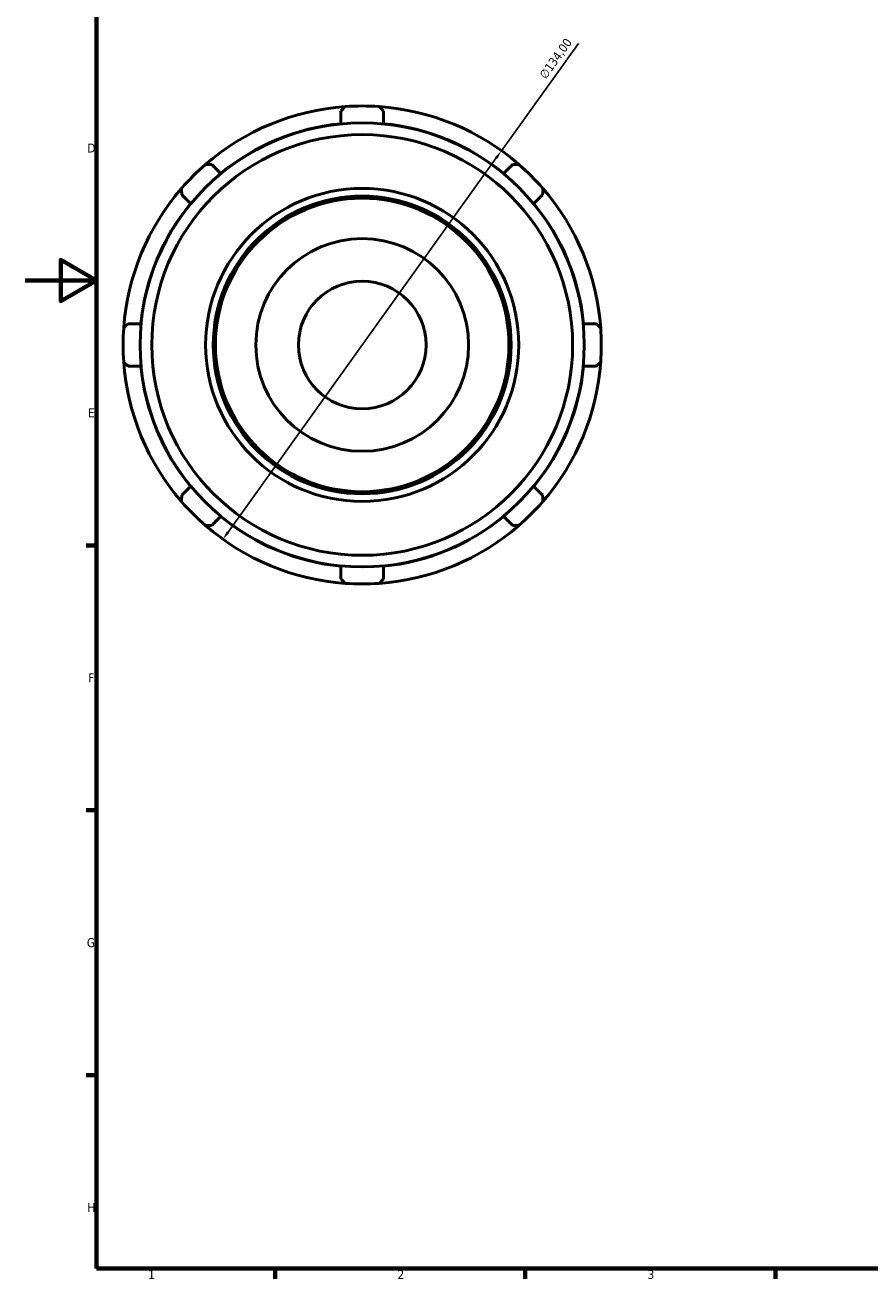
# Model space of a CAD drawing. Header units: millimetres. Extents: x -32 to 904, y -24 to 620.
# Tile 1 of 4: x 0 to 237, y 17 to 369. Entities that reach past the tile are written whole.
import ezdxf

# ---------------------------------------------------------------- set-up
doc = ezdxf.new("R2010")
doc.units = ezdxf.units.MM
for name, color, linetype, lineweight in [('Border (ISO)', 7, 'Continuous', 70), ('Dimension (ISO)', 7, 'Continuous', 25), ('Visible (ISO)', 7, 'Continuous', 50)]:
    doc.layers.add(name, color=color, linetype=linetype, lineweight=lineweight)
doc.styles.add('Note Text (ISO)', font='tahoma.ttf')
doc.dimstyles.new('Default (ISO)', dxfattribs={"dimtxt": 2.5, "dimasz": 2.5, "dimexe": 3.175, "dimexo": 0, "dimgap": 0.762, "dimtad": 1, "dimrnd": 1e-08, "dimzin": 0, "dimtxsty": 'Note Text (ISO)', "dimcen": 0.09, "dimdle": 10, "dimclrd": 256, "dimclre": 256, "dimclrt": 232, "dimazin": 0, "dimtfac": 1.40208, "dimtmove": 0, "dimatfit": 3, "dimfxl": 1, "dimtolj": 1, "dimtzin": 0, "dimlwd": -1, "dimlwe": -1, "dimarcsym": 0})

# ---------------------------------------------------------------- blocks, each defined once
blk = doc.blocks.new('Borders Default Border')
at = {"layer": 'Border (ISO)'}
for p, q in [((20, 222.75), (17.1, 222.75)), ((20, 148.5), (17.1, 148.5)), ((20, 74.25), (17.1, 74.25)), ((70.08, 20), (70.08, 17.1)), ((140.17, 20), (140.17, 17.1)), ((210.25, 20), (210.25, 17.1))]:
    blk.add_line(p, q, dxfattribs=at)
at = {"layer": 'Border (ISO)', "flags": 128}
for points in [[(20, 20), (20, 574), (821, 574), (821, 20), (20, 20)], [(0, 297), (20, 297), (10, 302.77), (10, 291.23), (20, 297)]]:
    blk.add_lwpolyline(points, dxfattribs=at)
at = {"layer": 'Border (ISO)', "color": 232, "true_color": 0xca0064, "char_height": 2.5, "attachment_point": 7, "style": 'Note Text (ISO)'}
for s, insert in [('D', (17.43, 332.88)), ('E', (17.64, 258.63)), ('F', (17.7, 184.38)), ('G', (17.31, 110.08)), ('H', (17.44, 35.88)), ('1', (34.48, 17.1)), ('2', (104.37, 17.1)), ('3', (174.43, 17.05))]:
    blk.add_mtext(s, dxfattribs=dict(at, insert=insert))
blk = doc.blocks.new('*D11')
at = {"layer": 'Defpoints', "color": 0, "transparency": 16777216}
for p in [(133.48, 333.39), (55.44, 224.46)]:
    blk.add_point(p, dxfattribs=at)
at = {"layer": 'Dimension (ISO)', "transparency": 16777216}
for p, q in [((133.48, 333.39), (155.03, 363.48)), ((56.9, 226.49), (132.02, 331.36))]:
    blk.add_line(p, q, dxfattribs=at)
blk.add_arc((94.46, 278.93), 67, 51.6684, 85.9149, dxfattribs=at)
for points in [[(131.68, 331.6), (132.36, 331.12), (133.48, 333.39)], [(56.56, 226.74), (57.24, 226.25), (55.44, 224.46)]]:
    blk.add_solid(points, dxfattribs=at)
at = {"layer": 'Dimension (ISO)', "color": 232, "true_color": 0xca0064, "transparency": 16777216, "insert": (143.86, 354.72), "char_height": 2.5, "attachment_point": 1, "rotation": 54.3836, "style": 'Note Text (ISO)'}
blk.add_mtext('\\A1;∅134,00', dxfattribs=at)

msp = doc.modelspace()

# ---------------------------------------------------------------- linework, layer by layer
at = {"layer": 'Visible (ISO)'}
for radius in [62.231, 58.96, 43.875, 41.73, 41.134, 29.807, 17.884]:
    msp.add_circle((94.459, 278.927), radius, dxfattribs=at)
for radius, start, end in [(67, 94.0851, 130.9149), (67, 85.9149, 94.0851), (67, 49.0851, 85.9149), (62.31, 95.49007, 129.50993), (62.31, 50.49007, 84.50993), (67, 130.9149, 139.0851), (67, 40.9149, 49.0851), (67, 139.0851, 175.9149), (67, 4.0851, 40.9149), (62.31, 140.49007, 174.50993), (62.31, 5.49007, 39.50993), (67, 175.9149, 184.0851), (67, 355.9149, 4.0851), (67, 184.0851, 220.9149), (62.31, 185.49007, 219.50993), (62.31, 320.49007, 354.50993), (67, 319.0851, 355.9149), (67, 220.9149, 229.0851), (67, 310.9149, 319.0851), (62.31, 230.49007, 264.50993), (62.31, 275.49007, 309.50993), (67, 229.0851, 265.9149), (67, 274.0851, 310.9149), (67, 265.9149, 274.0851)]:
    msp.add_arc((94.459, 278.927), radius, start, end, dxfattribs=at)
for points, weights in [([(88.497, 344.469), (89.086, 345.107), (89.686, 345.757)], [1.00057188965, 1.00037298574, 1]), ([(99.231, 345.757), (99.831, 345.107), (100.42, 344.469)], [1, 1.00037298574, 1.00057188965]), ([(88.497, 344.469), (88.497, 342.662), (88.497, 340.952)], [1.00710614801, 1.00401464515, 1.00017806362]), ([(100.42, 340.952), (100.42, 342.662), (100.42, 344.469)], [1.00017806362, 1.00401464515, 1.00710614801]), ([(50.578, 329.558), (51.461, 329.523), (52.329, 329.488)], [1, 1.00037298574, 1.00057188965]), ([(54.816, 327), (53.606, 328.21), (52.329, 329.488)], [1.00017806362, 1.00401464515, 1.00710614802]), ([(136.588, 329.488), (135.311, 328.21), (134.101, 327)], [1.00710614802, 1.00401464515, 1.00017806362]), ([(136.588, 329.488), (137.456, 329.523), (138.339, 329.558)], [1.00057188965, 1.00037298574, 1]), ([(43.898, 321.057), (43.863, 321.925), (43.828, 322.808)], [1.00057188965, 1.00037298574, 1]), ([(43.898, 321.057), (45.176, 319.779), (46.385, 318.57)], [1.007106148, 1.00401464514, 1.00017806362]), ([(142.532, 318.57), (143.741, 319.779), (145.019, 321.057)], [1.00017806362, 1.00401464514, 1.007106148]), ([(145.089, 322.808), (145.054, 321.925), (145.019, 321.057)], [1, 1.00037298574, 1.00057188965]), ([(27.629, 283.7), (28.278, 284.3), (28.917, 284.889)], [1, 1.00037298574, 1.00057188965]), ([(32.434, 284.889), (30.724, 284.889), (28.917, 284.889)], [1.00017806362, 1.00401464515, 1.00710614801]), ([(160.001, 284.889), (158.194, 284.889), (156.483, 284.889)], [1.00710614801, 1.00401464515, 1.00017806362]), ([(160.001, 284.889), (160.639, 284.3), (161.288, 283.7)], [1.00057188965, 1.00037298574, 1]), ([(28.917, 272.966), (28.278, 273.555), (27.629, 274.154)], [1.00057188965, 1.00037298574, 1]), ([(28.917, 272.966), (30.724, 272.966), (32.434, 272.966)], [1.00710614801, 1.00401464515, 1.00017806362]), ([(156.483, 272.966), (158.194, 272.966), (160.001, 272.966)], [1.00017806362, 1.00401464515, 1.00710614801]), ([(161.288, 274.154), (160.639, 273.555), (160.001, 272.966)], [1, 1.00037298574, 1.00057188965]), ([(46.385, 239.285), (45.176, 238.075), (43.898, 236.798)], [1.00017806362, 1.00401464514, 1.007106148]), ([(145.019, 236.798), (143.741, 238.075), (142.532, 239.285)], [1.00710614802, 1.00401464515, 1.00017806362]), ([(43.828, 235.047), (43.863, 235.93), (43.898, 236.798)], [1, 1.00037298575, 1.00057188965]), ([(145.019, 236.798), (145.054, 235.93), (145.089, 235.047)], [1.00057188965, 1.00037298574, 1]), ([(52.329, 228.367), (53.606, 229.645), (54.816, 230.854)], [1.00710614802, 1.00401464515, 1.00017806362]), ([(134.101, 230.854), (135.311, 229.645), (136.588, 228.367)], [1.00017806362, 1.00401464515, 1.00710614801]), ([(52.329, 228.367), (51.461, 228.332), (50.578, 228.297)], [1.00057188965, 1.00037298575, 1]), ([(138.339, 228.297), (137.456, 228.332), (136.588, 228.367)], [1, 1.00037298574, 1.00057188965]), ([(88.497, 216.903), (88.497, 215.192), (88.497, 213.385)], [1.00017806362, 1.00401464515, 1.00710614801]), ([(100.42, 213.385), (100.42, 215.192), (100.42, 216.903)], [1.00710614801, 1.00401464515, 1.00017806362]), ([(89.686, 212.098), (89.086, 212.747), (88.497, 213.385)], [1, 1.00037298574, 1.00057188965]), ([(100.42, 213.385), (99.831, 212.747), (99.231, 212.098)], [1.00057188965, 1.00037298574, 1])]:
    msp.add_rational_spline(points, weights, degree=2, dxfattribs=at)

# ---------------------------------------------------------------- block references
msp.add_blockref('Borders Default Border', (0, 0))

# ---------------------------------------------------------------- dimensions: what is measured, and where the dimension line sits
at = {"layer": 'Dimension (ISO)'}
dim = msp.add_diameter_dim_2p(p1=(55.441, 224.461), p2=(133.476, 333.394), dimstyle='Default (ISO)', override={"dimdec": 2, "dimlfac": 1, "dimtp": 0, "dimtm": 0, "dimtdec": 2, "dimatfit": 2}, dxfattribs=at)
dim.commit()
dim.dimension.update_dxf_attribs({"geometry": '*D11', "text_midpoint": (150.839, 357.631), "dimtype": 163})

doc.saveas('drawing.dxf')
